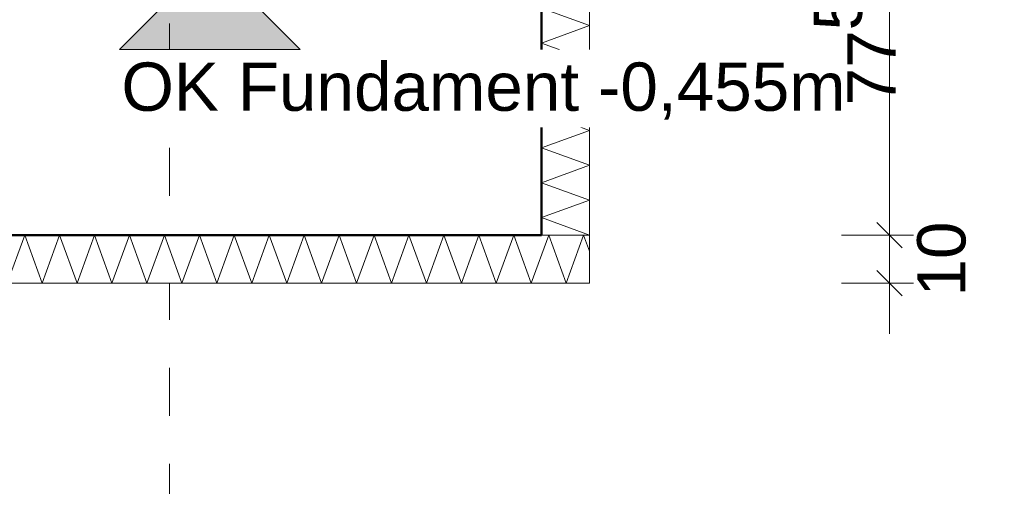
# Model space of a CAD drawing. Header units: metres. Extents: x -273 to 6, y -183 to 13.
# Tile 204 of 256: x -74.983 to -72.932, y -40.746 to -39.773. Entities that reach past the tile are written whole.
import ezdxf

# ---------------------------------------------------------------- set-up
doc = ezdxf.new("R2010")
doc.units = ezdxf.units.M
doc.header["$LTSCALE"] = 0.05
doc.header["$PDMODE"] = 1
doc.header["$PDSIZE"] = -2
doc.linetypes.add('Linienart-53', pattern=[5.291531, 3.175, -1.058062, 0.352704, -0.705764])
doc.layers.get('0').update_dxf_attribs({"lineweight": 25})
for name, color, linetype, lineweight, true_color in [('00 -Bauelemente -Dämmung innen', 7, 'Continuous', 9, 0xff7fe6), ('30 -32 Gründung- 2 Flachgründungen u. Bodenplatten', 7, 'Continuous', 9, 0xff6633), ('70 -72 Beschriftung- 1 Beschriftung allgemein', 7, 'Continuous', 9, 0xff6633), ('70 -76 Bemaßung- 2 Allgemein', 7, 'Continuous', 5, 0x6666cc)]:
    doc.layers.add(name, color=color, linetype=linetype, lineweight=lineweight, true_color=true_color)
doc.layers.add('70 -71 Achsen- 1 Gebäudeachsen', color=7, linetype='Linienart-53', lineweight=18)
doc.layers.add('Keine', color=7, linetype='Continuous', lineweight=9)
doc.styles.add('Arial', font='arial.ttf')
doc.dimstyles.new('k+k_klein', dxfattribs={"dimtxt": 0.100689, "dimasz": 0.05302, "dimexe": 0.05, "dimexo": 0.15, "dimgap": 0.005, "dimtad": 1, "dimdec": 3, "dimtxsty": 'Arial', "dimblk": 'VW_SLASH-2', "dimblk1": 'VW_SLASH-2', "dimblk2": 'VW_SLASH-2', "dimcen": 0, "dimdle": 0.025, "dimadec": 3, "dimazin": 0, "dimtfac": 0.75, "dimtdec": 3, "dimtix": 1, "dimtmove": 0, "dimatfit": 0, "dimldrblk": 'VW_FILLEDARROW', "dimfxl": 0.1, "dimfxlon": 1, "dimfrac": 2, "dimtolj": 1, "dimarcsym": 0})

# ---------------------------------------------------------------- blocks, each defined once
blk = doc.blocks.new('_Achsen (3D)')
at = {"layer": '70 -71 Achsen- 1 Gebäudeachsen', "transparency": 33554687}
blk.add_line((-74.671, 3.8), (-74.671, -46.172), dxfattribs=at)
blk = doc.blocks.new('Gruppe-1534')
at = {"color": 255, "linetype": 'Continuous', "lineweight": 5}
blk.add_wipeout([(-73.796, -40.222), (-73.796, -39.747), (-73.896, -39.747), (-73.896, -40.222)], dxfattribs=at).dxf.layer = '00 -Bauelemente -Dämmung innen'
blk = doc.blocks.new('Gruppe-1535')
at = {"layer": '00 -Bauelemente -Dämmung innen', "color": 7, "transparency": 33554687, "flags": 128}
blk.add_lwpolyline([(-73.796, -40.222), (-73.896, -40.1856), (-73.796, -40.1492), (-73.896, -40.1129), (-73.796, -40.0765), (-73.896, -40.0401), (-73.796, -40.0037), (-73.896, -39.9673), (-73.796, -39.9309), (-73.896, -39.8945), (-73.796, -39.8581), (-73.896, -39.8217), (-73.796, -39.7853), (-73.896, -39.7489), (-73.8909, -39.747)], dxfattribs=at)
blk = doc.blocks.new('Gruppe-1536')
at = {"layer": '00 -Bauelemente -Dämmung innen', "color": 7, "linetype": 'Continuous', "lineweight": 9, "transparency": 33554687}
blk.add_line((-73.896, -40.222), (-73.796, -40.222), dxfattribs=at)
blk = doc.blocks.new('Gruppe-1537')
at = {"layer": '00 -Bauelemente -Dämmung innen', "color": 7, "linetype": 'Continuous', "lineweight": 9, "transparency": 33554687}
blk.add_line((-73.796, -39.747), (-73.896, -39.747), dxfattribs=at)
blk = doc.blocks.new('Gruppe-1538')
at = {"color": 7, "transparency": 33554687}
for name in ['Gruppe-1537', 'Gruppe-1536']:
    blk.add_blockref(name, (0, 0), dxfattribs=at)
blk = doc.blocks.new('Gruppe-1539')
at = {"layer": '00 -Bauelemente -Dämmung innen', "color": 7, "linetype": 'Continuous', "lineweight": 9, "transparency": 33554687}
blk.add_line((-73.896, -39.747), (-73.896, -40.222), dxfattribs=at)
blk = doc.blocks.new('Gruppe-1540')
at = {"layer": '00 -Bauelemente -Dämmung innen', "color": 7, "linetype": 'Continuous', "lineweight": 9, "transparency": 33554687}
blk.add_line((-73.796, -40.222), (-73.796, -39.747), dxfattribs=at)
blk = doc.blocks.new('Gruppe-1541')
at = {"color": 7, "transparency": 33554687}
for name in ['Gruppe-1539', 'Gruppe-1540']:
    blk.add_blockref(name, (0, 0), dxfattribs=at)
blk = doc.blocks.new('Gruppe-1542')
at = {"layer": '00 -Bauelemente -Dämmung innen', "color": 7}
blk.add_blockref('Gruppe-1534', (0, 0), dxfattribs=at)
at = {"color": 7, "transparency": 33554687}
for name in ['Gruppe-1538', 'Gruppe-1541']:
    blk.add_blockref(name, (0, 0), dxfattribs=at)
at = {"layer": '00 -Bauelemente -Dämmung innen', "color": 7, "transparency": 33554687}
blk.add_blockref('Gruppe-1535', (0, 0), dxfattribs=at)
blk = doc.blocks.new('Gruppe-1543')
at = {"layer": '00 -Bauelemente -Dämmung innen', "color": 7, "transparency": 33554687}
blk.add_blockref('Gruppe-1542', (0, 0), dxfattribs=at)
at = {"layer": '00 -Bauelemente -Dämmung innen', "color": 0, "flags": 1}
for tag in ['prm0_value', 'prm1_value', 'prm2_value', 'prm3_value', 'prm4_value', 'prm5_value', 'prm6_value', 'IFC_UUID', 'instanceID', 'prm0_name', 'prm0_type', 'prm1_name', 'prm1_type', 'prm2_name', 'prm2_type', 'prm3_name', 'prm3_type', 'prm4_name', 'prm4_type', 'prm5_name', 'prm5_type', 'prm6_name', 'prm6_type']:
    blk.add_attdef(tag, (-73.896, -40.222), '', height=0.00018, dxfattribs=at)
blk = doc.blocks.new('Gruppe-1544')
at = {"color": 255, "linetype": 'Continuous', "lineweight": 5}
blk.add_wipeout([(-75.446, -40.322), (-73.796, -40.322), (-73.796, -40.222), (-75.446, -40.222)], dxfattribs=at).dxf.layer = '00 -Bauelemente -Dämmung innen'
blk = doc.blocks.new('Gruppe-1545')
at = {"layer": '00 -Bauelemente -Dämmung innen', "color": 7, "transparency": 33554687, "flags": 128}
blk.add_lwpolyline([(-75.446, -40.322), (-75.4096, -40.222), (-75.3732, -40.322), (-75.3368, -40.222), (-75.3004, -40.322), (-75.264, -40.222), (-75.2276, -40.322), (-75.1912, -40.222), (-75.1548, -40.322), (-75.1184, -40.222), (-75.082, -40.322), (-75.0456, -40.222), (-75.0092, -40.322), (-74.9728, -40.222), (-74.9364, -40.322), (-74.9, -40.222), (-74.8636, -40.322), (-74.8273, -40.222), (-74.7909, -40.322), (-74.7545, -40.222), (-74.7181, -40.322), (-74.6817, -40.222), (-74.6453, -40.322), (-74.6089, -40.222), (-74.5725, -40.322), (-74.5361, -40.222), (-74.4997, -40.322), (-74.4633, -40.222), (-74.4269, -40.322), (-74.3905, -40.222), (-74.3541, -40.322), (-74.3177, -40.222), (-74.2813, -40.322), (-74.2449, -40.222), (-74.2085, -40.322), (-74.1721, -40.222), (-74.1357, -40.322), (-74.0993, -40.222), (-74.0629, -40.322), (-74.0265, -40.222), (-73.9901, -40.322), (-73.9537, -40.222), (-73.9173, -40.322), (-73.8809, -40.222), (-73.8445, -40.322), (-73.8081, -40.222), (-73.796, -40.2554)], dxfattribs=at)
blk = doc.blocks.new('Gruppe-1546')
at = {"layer": '00 -Bauelemente -Dämmung innen', "color": 7, "linetype": 'Continuous', "lineweight": 9, "transparency": 33554687}
blk.add_line((-75.446, -40.222), (-75.446, -40.322), dxfattribs=at)
blk = doc.blocks.new('Gruppe-1547')
at = {"layer": '00 -Bauelemente -Dämmung innen', "color": 7, "linetype": 'Continuous', "lineweight": 9, "transparency": 33554687}
blk.add_line((-73.796, -40.322), (-73.796, -40.222), dxfattribs=at)
blk = doc.blocks.new('Gruppe-1548')
at = {"color": 7, "transparency": 33554687}
for name in ['Gruppe-1546', 'Gruppe-1547']:
    blk.add_blockref(name, (0, 0), dxfattribs=at)
blk = doc.blocks.new('Gruppe-1549')
at = {"layer": '00 -Bauelemente -Dämmung innen', "color": 7, "linetype": 'Continuous', "lineweight": 9, "transparency": 33554687}
blk.add_line((-73.796, -40.222), (-75.446, -40.222), dxfattribs=at)
blk = doc.blocks.new('Gruppe-1550')
at = {"layer": '00 -Bauelemente -Dämmung innen', "color": 7, "linetype": 'Continuous', "lineweight": 9, "transparency": 33554687}
blk.add_line((-75.446, -40.322), (-73.796, -40.322), dxfattribs=at)
blk = doc.blocks.new('Gruppe-1551')
at = {"color": 7, "transparency": 33554687}
for name in ['Gruppe-1549', 'Gruppe-1550']:
    blk.add_blockref(name, (0, 0), dxfattribs=at)
blk = doc.blocks.new('Gruppe-1552')
at = {"layer": '00 -Bauelemente -Dämmung innen', "color": 7}
blk.add_blockref('Gruppe-1544', (0, 0), dxfattribs=at)
at = {"color": 7, "transparency": 33554687}
for name in ['Gruppe-1548', 'Gruppe-1551']:
    blk.add_blockref(name, (0, 0), dxfattribs=at)
at = {"layer": '00 -Bauelemente -Dämmung innen', "color": 7, "transparency": 33554687}
blk.add_blockref('Gruppe-1545', (0, 0), dxfattribs=at)
blk = doc.blocks.new('Gruppe-1553')
at = {"layer": '00 -Bauelemente -Dämmung innen', "color": 7, "transparency": 33554687}
blk.add_blockref('Gruppe-1552', (0, 0), dxfattribs=at)
at = {"layer": '00 -Bauelemente -Dämmung innen', "color": 0, "flags": 1}
for tag in ['prm0_value', 'prm1_value', 'prm2_value', 'prm3_value', 'prm4_value', 'prm5_value', 'prm6_value', 'IFC_UUID', 'instanceID', 'prm0_name', 'prm0_type', 'prm1_name', 'prm1_type', 'prm2_name', 'prm2_type', 'prm3_name', 'prm3_type', 'prm4_name', 'prm4_type', 'prm5_name', 'prm5_type', 'prm6_name', 'prm6_type']:
    blk.add_attdef(tag, (-75.446, -40.322), '', height=0.00018, dxfattribs=at)
blk = doc.blocks.new('Gruppe-2383')
at = {"layer": '30 -32 Gründung- 2 Flachgründungen u. Bodenplatten', "flags": 128}
blk.add_lwpolyline([(-75.446, -38.672), (-73.896, -38.672), (-73.896, -40.222), (-75.446, -40.222)], close=True, dxfattribs=at)
at = {"color": 255}
blk.add_wipeout([(-75.4021, -38.8434), (-74.4738, -38.8434), (-74.4738, -38.6811), (-75.4021, -38.6811)], dxfattribs=at).dxf.layer = '70 -72 Beschriftung- 1 Beschriftung allgemein'
at = {"layer": '70 -72 Beschriftung- 1 Beschriftung allgemein', "insert": (-75.4021, -38.7081), "char_height": 0.100689, "attachment_point": 1, "line_spacing_factor": 0.970891, "style": 'Arial'}
blk.add_mtext('EF 1,55/1,55m', dxfattribs=at)
at = {"color": 255}
blk.add_wipeout([(-75.4021, -39.3302), (-74.1168, -39.3302), (-74.1168, -38.8434), (-75.4021, -38.8434)], dxfattribs=at).dxf.layer = '70 -72 Beschriftung- 1 Beschriftung allgemein'
at = {"layer": '70 -72 Beschriftung- 1 Beschriftung allgemein', "insert": (-75.4021, -38.8704), "char_height": 0.100689, "attachment_point": 1, "line_spacing_factor": 0.970891, "style": 'Arial'}
blk.add_mtext('OK innen=-0,205m\\POK außen=-0,455m \\PUK=-1,455m', dxfattribs=at)
blk = doc.blocks.new('_FU_2D LP5 (2D)')
at = {"layer": '00 -Bauelemente -Dämmung innen', "color": 7}
blk.add_blockref('Gruppe-1543', (0, 0), dxfattribs=at)
blk.add_blockref('Gruppe-1553', (0, 0), dxfattribs=at)
at = {"layer": '30 -32 Gründung- 2 Flachgründungen u. Bodenplatten', "color": 7}
blk.add_blockref('Gruppe-2383', (0, 0), dxfattribs=at)
at = {"layer": '70 -72 Beschriftung- 1 Beschriftung allgemein', "color": 103, "lineweight": 50, "true_color": 0x66cc7f, "flags": 128}
blk.add_lwpolyline([(-98.82099996, -34.39704198), (-75.67099996, -34.39704198), (-75.67099996, -35.19704198), (-74.87099996, -35.19704198), (-74.87099996, -38.67204198), (-75.44599996, -38.67204198), (-75.44599996, -40.22204198), (-73.89599996, -40.22204198), (-73.89599996, -39.64704198), (-67.52099996, -39.64704198), (-67.52099996, -40.54704198), (-65.32099996, -40.54704198), (-65.32099996, -39.64704198), (-59.27099996, -39.64704198), (-59.27099996, -40.54704198), (-57.07099996, -40.54704198), (-57.07099996, -39.64704198), (-50.67099996, -39.64704198), (-50.67099996, -40.19704198), (-49.17099996, -40.19704198), (-49.17099996, -34.39704198), (-26.02099996, -34.39704198)], dxfattribs=at)
blk = doc.blocks.new('VW_SLASH-2')
at = {"color": 0, "linetype": 'ByBlock', "lineweight": -2, "transparency": 16777216}
blk.add_line((0.472, 0), (-1, 0), dxfattribs=at)
at = {"color": 0, "lineweight": 5, "transparency": 16777216, "flags": 128}
blk.add_lwpolyline([(0.5, 0.5), (-0.5, -0.5)], dxfattribs=at)
blk = doc.blocks.new('*D3121')
at = {"layer": '70 -76 Bemaßung- 2 Allgemein', "color": 0, "lineweight": -2}
for p, q in [((-75.446, -43.672), (-75.446, -43.822)), ((-74.671, -43.672), (-74.671, -43.822)), ((-74.724, -43.772), (-75.393, -43.772))]:
    blk.add_line(p, q, dxfattribs=at)
at = {"layer": 'Defpoints', "color": 0}
for p in [(-75.446, -40.222), (-74.671, -40.222), (-75.446, -43.772)]:
    blk.add_point(p, dxfattribs=at)
at = {"layer": '70 -76 Bemaßung- 2 Allgemein', "color": 0, "lineweight": -2, "xscale": 0.05302001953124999, "yscale": 0.05302001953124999, "zscale": 0.05302001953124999, "rotation": 180}
blk.add_blockref('VW_SLASH-2', (-75.446, -43.772), dxfattribs=at)
at = {"layer": '70 -76 Bemaßung- 2 Allgemein', "color": 0, "lineweight": -2, "xscale": 0.05302001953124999, "yscale": 0.05302001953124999, "zscale": 0.05302001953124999}
blk.add_blockref('VW_SLASH-2', (-74.671, -43.772), dxfattribs=at)
at = {"layer": '70 -76 Bemaßung- 2 Allgemein', "color": 0, "insert": (-75.0585, -43.6998), "char_height": 0.100689, "attachment_point": 5, "style": 'Arial'}
blk.add_mtext('\\A1;77\\S5^ ;', dxfattribs=at)
blk = doc.blocks.new('VW_FILLEDARROW')
at = {"linetype": 'Continuous', "lineweight": 0, "transparency": 16777216}
blk.add_hatch(color=0, dxfattribs=at).paths.add_polyline_path([(-2.829, 0.758), (0, 0), (-2.829, -0.758)])
at = {"color": 0, "lineweight": 5, "transparency": 16777216, "flags": 128}
blk.add_lwpolyline([(-2.829, 0.758), (0, 0), (-2.829, -0.758)], close=True, dxfattribs=at)
blk = doc.blocks.new('*D3122')
at = {"layer": '70 -76 Bemaßung- 2 Allgemein', "color": 0, "lineweight": -2}
for p, q in [((-74.671, -43.672), (-74.671, -43.822)), ((-73.896, -43.672), (-73.896, -43.822)), ((-73.949, -43.772), (-74.618, -43.772))]:
    blk.add_line(p, q, dxfattribs=at)
at = {"layer": 'Defpoints', "color": 0}
for p in [(-74.671, -40.222), (-73.896, -40.222), (-74.671, -43.772)]:
    blk.add_point(p, dxfattribs=at)
at = {"layer": '70 -76 Bemaßung- 2 Allgemein', "color": 0, "lineweight": -2, "xscale": 0.05302001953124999, "yscale": 0.05302001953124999, "zscale": 0.05302001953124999, "rotation": 180}
blk.add_blockref('VW_SLASH-2', (-74.671, -43.772), dxfattribs=at)
at = {"layer": '70 -76 Bemaßung- 2 Allgemein', "color": 0, "lineweight": -2, "xscale": 0.05302001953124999, "yscale": 0.05302001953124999, "zscale": 0.05302001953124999}
blk.add_blockref('VW_SLASH-2', (-73.896, -43.772), dxfattribs=at)
at = {"layer": '70 -76 Bemaßung- 2 Allgemein', "color": 0, "insert": (-74.2835, -43.6998), "char_height": 0.100689, "attachment_point": 5, "style": 'Arial'}
blk.add_mtext('\\A1;77\\S5^ ;', dxfattribs=at)
blk = doc.blocks.new('*D3123')
at = {"layer": '70 -76 Bemaßung- 2 Allgemein', "color": 0, "lineweight": -2}
for p, q in [((-73.896, -43.672), (-73.896, -43.822)), ((-73.796, -43.672), (-73.796, -43.822)), ((-73.949, -43.772), (-74.002, -43.772)), ((-73.796, -43.772), (-73.896, -43.772)), ((-73.743, -43.772), (-73.69, -43.772))]:
    blk.add_line(p, q, dxfattribs=at)
at = {"layer": 'Defpoints', "color": 0}
for p in [(-73.896, -40.222), (-73.796, -40.322), (-73.896, -43.772)]:
    blk.add_point(p, dxfattribs=at)
at = {"layer": '70 -76 Bemaßung- 2 Allgemein', "color": 0, "lineweight": -2, "xscale": 0.05302001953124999, "yscale": 0.05302001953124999, "zscale": 0.05302001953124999}
blk.add_blockref('VW_SLASH-2', (-73.896, -43.772), dxfattribs=at)
at = {"layer": '70 -76 Bemaßung- 2 Allgemein', "color": 0, "lineweight": -2, "xscale": 0.05302001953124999, "yscale": 0.05302001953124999, "zscale": 0.05302001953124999, "rotation": 180}
blk.add_blockref('VW_SLASH-2', (-73.796, -43.772), dxfattribs=at)
at = {"layer": '70 -76 Bemaßung- 2 Allgemein', "color": 0, "insert": (-73.846, -43.9837), "char_height": 0.10069, "attachment_point": 5, "style": 'Arial'}
blk.add_mtext('\\A1;10', dxfattribs=at)
blk = doc.blocks.new('*D3124')
at = {"layer": '70 -76 Bemaßung- 2 Allgemein', "color": 0, "lineweight": -2}
for p, q in [((-73.796, -43.672), (-73.796, -43.822)), ((-67.621, -43.672), (-67.621, -43.822)), ((-67.674, -43.772), (-73.743, -43.772))]:
    blk.add_line(p, q, dxfattribs=at)
at = {"layer": 'Defpoints', "color": 0}
for p in [(-73.796, -40.322), (-67.621, -40.647), (-73.796, -43.772)]:
    blk.add_point(p, dxfattribs=at)
at = {"layer": '70 -76 Bemaßung- 2 Allgemein', "color": 0, "lineweight": -2, "xscale": 0.05302001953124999, "yscale": 0.05302001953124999, "zscale": 0.05302001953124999, "rotation": 180}
blk.add_blockref('VW_SLASH-2', (-73.796, -43.772), dxfattribs=at)
at = {"layer": '70 -76 Bemaßung- 2 Allgemein', "color": 0, "lineweight": -2, "xscale": 0.05302001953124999, "yscale": 0.05302001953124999, "zscale": 0.05302001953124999}
blk.add_blockref('VW_SLASH-2', (-67.621, -43.772), dxfattribs=at)
at = {"layer": '70 -76 Bemaßung- 2 Allgemein', "color": 0, "insert": (-70.7085, -43.6898), "char_height": 0.100689, "attachment_point": 5, "style": 'Arial'}
blk.add_mtext('\\A1;6,17\\S5^ ;', dxfattribs=at)
blk = doc.blocks.new('*D3507')
at = {"layer": '70 -76 Bemaßung- 2 Allgemein', "color": 0, "lineweight": -2}
for p, q in [((-73.271, -39.447), (-73.121, -39.447)), ((-73.171, -40.169), (-73.171, -39.5001)), ((-73.271, -40.222), (-73.121, -40.222))]:
    blk.add_line(p, q, dxfattribs=at)
at = {"layer": 'Defpoints', "color": 0}
for p in [(-73.896, -39.447), (-73.171, -39.447), (-73.896, -40.222)]:
    blk.add_point(p, dxfattribs=at)
at = {"layer": '70 -76 Bemaßung- 2 Allgemein', "color": 0, "lineweight": -2, "xscale": 0.05302001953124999, "yscale": 0.05302001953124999, "zscale": 0.05302001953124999}
for p, rotation in [((-73.171, -39.447), 90), ((-73.171, -40.222), 270)]:
    blk.add_blockref('VW_SLASH-2', p, dxfattribs=dict(at, rotation=rotation))
at = {"layer": '70 -76 Bemaßung- 2 Allgemein', "color": 0, "insert": (-73.2433, -39.8345), "char_height": 0.100689, "attachment_point": 5, "rotation": 90, "style": 'Arial'}
blk.add_mtext('\\A1;77\\S5^ ;', dxfattribs=at)
blk = doc.blocks.new('*D3508')
at = {"layer": '70 -76 Bemaßung- 2 Allgemein', "color": 0, "lineweight": -2}
for p, q in [((-73.171, -40.169), (-73.171, -40.116)), ((-73.271, -40.222), (-73.121, -40.222)), ((-73.171, -40.322), (-73.171, -40.222)), ((-73.271, -40.322), (-73.121, -40.322)), ((-73.171, -40.3751), (-73.171, -40.4281))]:
    blk.add_line(p, q, dxfattribs=at)
at = {"layer": 'Defpoints', "color": 0}
for p in [(-73.896, -40.222), (-73.171, -40.222), (-73.796, -40.322)]:
    blk.add_point(p, dxfattribs=at)
at = {"layer": '70 -76 Bemaßung- 2 Allgemein', "color": 0, "lineweight": -2, "xscale": 0.05302001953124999, "yscale": 0.05302001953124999, "zscale": 0.05302001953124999}
for p, rotation in [((-73.171, -40.222), 270), ((-73.171, -40.322), 90)]:
    blk.add_blockref('VW_SLASH-2', p, dxfattribs=dict(at, rotation=rotation))
at = {"layer": '70 -76 Bemaßung- 2 Allgemein', "color": 0, "insert": (-73.0621, -40.272), "char_height": 0.10069, "attachment_point": 5, "rotation": 90, "style": 'Arial'}
blk.add_mtext('\\A1;10', dxfattribs=at)
blk = doc.blocks.new('Gruppe-2893')
at = {"color": 255}
for points in [[(-74.7752, -39.4588), (-73.2586, -39.4588), (-73.2586, -39.2965), (-74.7752, -39.2965)], [(-74.7752, -39.9975), (-73.2586, -39.9975), (-73.2586, -39.8353), (-74.7752, -39.8353)]]:
    blk.add_wipeout(points, dxfattribs=at).dxf.layer = '70 -72 Beschriftung- 1 Beschriftung allgemein'
at = {"layer": '30 -32 Gründung- 2 Flachgründungen u. Bodenplatten', "linetype": 'Continuous', "lineweight": 0, "transparency": 33554687}
for points in [[(-74.7752, -39.4588), (-74.587, -39.647), (-74.3988, -39.4588)], [(-74.7752, -39.8353), (-74.587, -39.647), (-74.3988, -39.8353)]]:
    blk.add_hatch(color=7, dxfattribs=at).paths.add_polyline_path(points)
at = {"layer": '30 -32 Gründung- 2 Flachgründungen u. Bodenplatten', "flags": 128}
for points in [[(-74.7752, -39.4588), (-74.587, -39.647), (-74.3988, -39.4588)], [(-74.7752, -39.8353), (-74.587, -39.647), (-74.3988, -39.8353)]]:
    blk.add_lwpolyline(points, close=True, dxfattribs=at)
at = {"layer": '70 -72 Beschriftung- 1 Beschriftung allgemein', "char_height": 0.100689, "attachment_point": 2, "line_spacing_factor": 0.970891, "style": 'Arial'}
for s, insert in [('OK Fundament -0,205m', (-74.0169, -39.3236)), ('OK Fundament -0,455m', (-74.0169, -39.8623))]:
    blk.add_mtext(s, dxfattribs=dict(at, insert=insert))
blk = doc.blocks.new('Gruppe-2791')
at = {"layer": '70 -76 Bemaßung- 2 Allgemein'}
for base, p1, p2, text, override, picture, middle in [((-75.44599996, -43.77204198), (-74.67099996, -40.22204198), (-75.44599996, -40.22204198), '77\\S5^ ;', {"dimtxt": 0.100689, "dimgap": 0.005, "dimdec": 8, "dimpost": '<>', "dimtxsty": 'Arial', "dimtmove": 2}, '*D3121', (-75.05849996, -43.69976518)), ((-74.67099996, -43.77204198), (-73.89599996, -40.22204198), (-74.67099996, -40.22204198), '77\\S5^ ;', {"dimtxt": 0.100689, "dimgap": 0.005, "dimdec": 8, "dimpost": '<>', "dimtxsty": 'Arial', "dimtmove": 2}, '*D3122', (-74.28349996, -43.69976518)), ((-73.89599996, -43.77204198), (-73.79599996, -40.32204198), (-73.89599996, -40.22204198), '10', {"dimtxt": 0.100689, "dimgap": 0.005, "dimdec": 8, "dimpost": '<>', "dimtxsty": 'Arial', "dimtix": 0, "dimtmove": 2}, '*D3123', (-73.84599996, -43.98374666)), ((-73.79599996, -43.77204198), (-67.62099996, -40.64704198), (-73.79599996, -40.32204198), '6,17\\S5^ ;', {"dimtxt": 0.100689, "dimgap": 0.005, "dimdec": 8, "dimpost": '<>', "dimtxsty": 'Arial', "dimtmove": 2}, '*D3124', (-70.70849996, -43.68984735))]:
    dim = blk.add_linear_dim(base=base, p1=p1, p2=p2, text=text, dimstyle='k+k_klein', override=override, dxfattribs=at)
    dim.commit()
    dim.dimension.update_dxf_attribs({"geometry": picture, "text_midpoint": middle})
blk = doc.blocks.new('Gruppe-2805')
at = {"layer": '70 -76 Bemaßung- 2 Allgemein'}
for base, p1, p2, text, override, picture, middle in [((-73.171, -39.447), (-73.896, -40.222), (-73.896, -39.447), '77\\S5^ ;', {"dimtxt": 0.100689, "dimgap": 0.005, "dimpost": '<>', "dimtxsty": 'Arial', "dimtmove": 2}, '*D3507', (-73.2433, -39.8345)), ((-73.171, -40.222), (-73.796, -40.322), (-73.896, -40.222), '10', {"dimtxt": 0.100689, "dimgap": 0.005, "dimpost": '<>', "dimtxsty": 'Arial', "dimtix": 0, "dimtmove": 2}, '*D3508', (-73.0621, -40.272))]:
    dim = blk.add_linear_dim(base=base, p1=p1, p2=p2, angle=270, text=text, dimstyle='k+k_klein', override=override, dxfattribs=at)
    dim.commit()
    dim.dimension.update_dxf_attribs({"geometry": picture, "text_midpoint": middle})
blk = doc.blocks.new('_FU_2D Bemaßung_ Beschriftung (3D)')
at = {"layer": '70 -76 Bemaßung- 2 Allgemein'}
for name in ['Gruppe-2805', 'Gruppe-2791']:
    blk.add_blockref(name, (0, 0), dxfattribs=at)
at = {"layer": '70 -72 Beschriftung- 1 Beschriftung allgemein', "color": 7}
blk.add_blockref('Gruppe-2893', (0, 0), dxfattribs=at)

msp = doc.modelspace()

# ---------------------------------------------------------------- block references
at = {"layer": 'Keine', "color": 1}
msp.add_blockref('_Achsen (3D)', (0, 0), dxfattribs=at)

# ---------------------------------------------------------------- next in the draw order: block references
msp.add_blockref('_FU_2D LP5 (2D)', (0, 0), dxfattribs=at)

# ---------------------------------------------------------------- next in the draw order: block references
msp.add_blockref('_FU_2D Bemaßung_ Beschriftung (3D)', (0, 0), dxfattribs=at)

doc.saveas('drawing.dxf')
